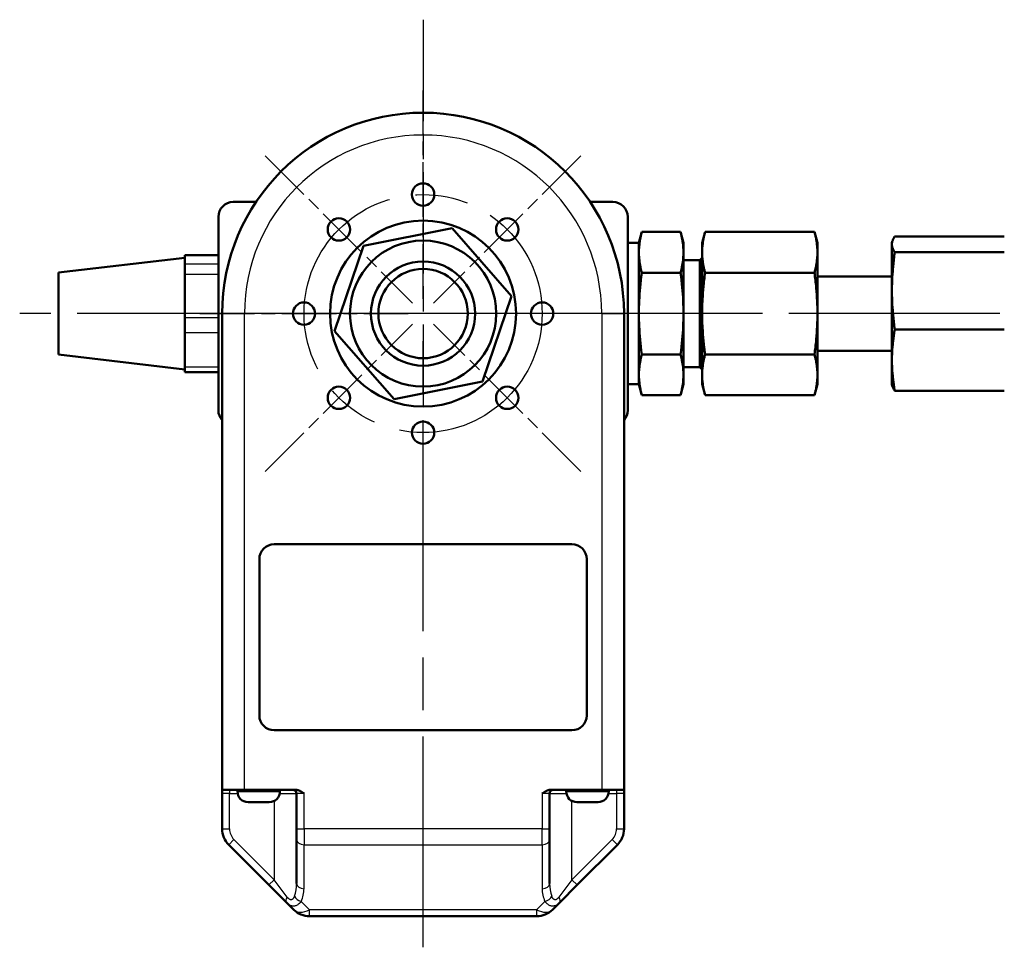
# Model space of a CAD drawing. Header units: millimetres. Extents: x 168 to 832, y 325 to 1234.
# Tile 1 of 10: x 168 to 300, y 325 to 450. Entities that reach past the tile are written whole.
import ezdxf

# ---------------------------------------------------------------- set-up
doc = ezdxf.new("R2010")
doc.units = ezdxf.units.MM
doc.header["$LTSCALE"] = 5
doc.linetypes.add('CHAIN', pattern=[0.3543, 0.2362, -0.0295, 0.0591, -0.0295])
for name, color, linetype, lineweight in [('Gewinde(DIN)', 3, 'Continuous', 25), ('Mittellinie(DIN)', 4, 'CHAIN', 25), ('Mittelpunktmarkierung(DIN)', 4, 'CHAIN', 25), ('Sichtbare Kanten(DIN)', 7, 'Continuous', 50), ('Sichtbare tangentiale Kanten(DIN)', 3, 'Continuous', 25)]:
    doc.layers.add(name, color=color, linetype=linetype, lineweight=lineweight)

msp = doc.modelspace()

# ---------------------------------------------------------------- linework, layer by layer
at = {"layer": 'Gewinde(DIN)'}
msp.add_arc((221.79, 410.44), 7, 61.2332, 331.2332, dxfattribs=at)
at = {"layer": 'Mittellinie(DIN)', "linetype": 'CHAIN', "ltscale": 23.990969}
msp.add_circle((221.79, 410.44), 16, dxfattribs=at)
at = {"layer": 'Mittelpunktmarkierung(DIN)', "linetype": 'CHAIN', "ltscale": 11.556458}
msp.add_line((221.79, 449.94), (221.79, 397.94), dxfattribs=at)
at = {"layer": 'Mittelpunktmarkierung(DIN)', "linetype": 'CHAIN', "ltscale": 6.222661}
for p, q in [((221.79, 412.44), (221.79, 440.44)), ((200.58, 431.65), (220.38, 411.85)), ((243, 431.65), (223.2, 411.85)), ((191.79, 410.44), (219.79, 410.44)), ((251.79, 410.44), (223.79, 410.44)), ((200.58, 389.23), (220.38, 409.02)), ((243, 389.23), (223.2, 409.02))]:
    msp.add_line(p, q, dxfattribs=at)
at = {"layer": 'Mittelpunktmarkierung(DIN)', "linetype": 'CHAIN', "ltscale": 23.990969}
for p, q in [((426.78, 410.44), (167.59, 410.44)), ((261.29, 410.44), (182.29, 410.44)), ((221.79, 325.27), (221.79, 408.44))]:
    msp.add_line(p, q, dxfattribs=at)
at = {"layer": 'Sichtbare Kanten(DIN)'}
for p, q in [((196.29, 425.44), (199.34, 425.44)), ((244.24, 425.44), (247.29, 425.44)), ((194.29, 397.44), (194.29, 423.44)), ((249.29, 423.44), (249.29, 397.44)), ((213.8, 419.56), (225.69, 421.92)), ((225.69, 421.92), (233.68, 412.8)), ((250.78, 419.94), (251.18, 421.41)), ((251.18, 421.41), (256.39, 421.41)), ((256.78, 419.94), (256.39, 421.41)), ((259.28, 419.94), (259.68, 421.41)), ((274.39, 421.41), (259.68, 421.41)), ((274.78, 419.94), (274.39, 421.41)), ((285.18, 420.82), (299.89, 420.82)), ((209.9, 408.08), (213.8, 419.56)), ((250.78, 419.94), (249.35, 419.94)), ((250.78, 400.94), (250.78, 419.94)), ((256.78, 400.94), (256.78, 419.94)), ((259.28, 418.73), (259.28, 419.94)), ((274.78, 418.73), (274.78, 419.94)), ((284.78, 419.94), (284.83, 420.12)), ((284.78, 419.94), (284.78, 419.78)), ((284.78, 419.73), (284.78, 419.78)), ((284.78, 419.73), (284.78, 413.62)), ((189.79, 418.26), (189.79, 418.3)), ((189.79, 418.3), (194.29, 418.3)), ((189.79, 417.94), (189.79, 418.26)), ((259.28, 418.6), (259.28, 418.73)), ((259.28, 410.57), (259.28, 418.6)), ((274.78, 418.73), (274.78, 418.6)), ((274.78, 410.57), (274.78, 418.6)), ((285.18, 418.69), (299.89, 418.69)), ((172.79, 415.94), (189.79, 417.94)), ((189.79, 417.94), (189.79, 417.38)), ((189.79, 417.06), (189.79, 417.38)), ((189.79, 415.74), (189.79, 417.06)), ((258.97, 417.63), (256.78, 417.63)), ((258.97, 417.63), (259.28, 417.94)), ((258.97, 403.25), (258.97, 417.63)), ((172.79, 415.94), (172.79, 404.94)), ((189.79, 414.17), (189.79, 415.74)), ((251.18, 415.92), (256.39, 415.92)), ((274.39, 415.92), (259.68, 415.92)), ((284.78, 415.44), (274.78, 415.44)), ((189.79, 414.17), (189.79, 411.45)), ((233.68, 412.8), (229.78, 401.32)), ((284.78, 413.37), (284.78, 413.62)), ((284.78, 413.37), (284.78, 404.28)), ((189.79, 409.88), (189.79, 411.45)), ((194.79, 410.44), (194.79, 346.44)), ((248.79, 346.44), (248.79, 410.44)), ((259.28, 410.3), (259.28, 410.57)), ((259.28, 402.28), (259.28, 410.3)), ((274.78, 410.57), (274.78, 410.3)), ((274.78, 402.28), (274.78, 410.3)), ((189.79, 407.91), (189.79, 409.88)), ((189.79, 406.67), (189.79, 407.91)), ((217.89, 398.96), (209.9, 408.08)), ((285.18, 408.3), (299.89, 408.3)), ((189.79, 406.67), (189.79, 404.51)), ((172.79, 404.94), (189.79, 402.94)), ((251.18, 404.95), (256.39, 404.95)), ((274.39, 404.95), (259.68, 404.95)), ((284.78, 405.44), (274.78, 405.44)), ((189.79, 403.26), (189.79, 404.51)), ((284.78, 404.08), (284.78, 404.28)), ((284.78, 404.08), (284.78, 400.94)), ((189.79, 402.58), (189.79, 403.26)), ((189.79, 402.58), (194.29, 402.58)), ((258.97, 403.25), (256.78, 403.25)), ((258.97, 403.25), (259.28, 402.94)), ((259.28, 402.14), (259.28, 402.28)), ((274.78, 402.28), (274.78, 402.14)), ((229.78, 401.32), (217.89, 398.96)), ((250.78, 400.94), (249.35, 400.94)), ((250.78, 400.94), (251.18, 399.47)), ((256.78, 400.94), (256.39, 399.47)), ((259.28, 400.94), (259.28, 402.14)), ((259.28, 400.94), (259.68, 399.47)), ((274.78, 400.94), (274.39, 399.47)), ((274.78, 400.94), (274.78, 402.14)), ((284.78, 400.94), (284.83, 400.75)), ((285.18, 400.05), (299.89, 400.05)), ((251.18, 399.47), (256.39, 399.47)), ((274.39, 399.47), (259.68, 399.47)), ((201.79, 379.44), (241.79, 379.44)), ((199.79, 356.44), (199.79, 377.44)), ((243.79, 377.44), (243.79, 356.44)), ((241.79, 354.44), (201.79, 354.44)), ((194.79, 346.44), (194.79, 345.94)), ((197.79, 346.44), (194.79, 346.44)), ((194.79, 345.94), (194.79, 341.18)), ((196.85, 346.21), (196.85, 346.44)), ((204.67, 346.44), (197.79, 346.44)), ((202.55, 346.21), (202.55, 346.44)), ((204.79, 345.94), (204.79, 341.18)), ((238.79, 341.18), (238.79, 345.94)), ((245.79, 346.44), (238.91, 346.44)), ((241.03, 346.21), (241.03, 346.44)), ((248.79, 346.44), (245.79, 346.44)), ((246.73, 346.21), (246.73, 346.44)), ((248.79, 345.94), (248.79, 346.44)), ((248.79, 341.18), (248.79, 345.94)), ((201.13, 344.79), (198.28, 344.79)), ((245.3, 344.79), (242.45, 344.79)), ((204.79, 339.77), (204.79, 341.18)), ((238.79, 341.18), (238.79, 339.77)), ((195.67, 339.06), (201.08, 333.65)), ((204.79, 339.77), (204.79, 333.85)), ((238.79, 333.85), (238.79, 339.77)), ((242.5, 333.65), (247.91, 339.06)), ((201.08, 333.65), (203.42, 331.31)), ((240.16, 331.31), (242.5, 333.65)), ((203.42, 331.31), (204.41, 330.32)), ((239.17, 330.32), (240.16, 331.31)), ((206.53, 329.44), (237.05, 329.44))]:
    msp.add_line(p, q, dxfattribs=at)
at = {"layer": 'Sichtbare Kanten(DIN)', "flags": 128}
for points in [[(251.18, 415.92), (251.11, 416.18), (251.05, 416.43), (251, 416.68), (250.95, 416.91), (250.91, 417.14), (250.88, 417.37), (250.85, 417.59), (250.83, 417.81), (250.81, 418.03), (250.79, 418.24), (250.79, 418.45), (250.78, 418.67), (250.79, 418.88), (250.79, 419.09), (250.81, 419.31), (250.83, 419.52), (250.85, 419.74), (250.88, 419.96), (250.91, 420.19), (250.95, 420.42), (251, 420.66), (251.05, 420.9), (251.11, 421.15), (251.18, 421.41)], [(256.39, 421.41), (256.46, 421.15), (256.52, 420.9), (256.57, 420.66), (256.62, 420.42), (256.66, 420.19), (256.69, 419.96), (256.72, 419.74), (256.74, 419.52), (256.76, 419.31), (256.77, 419.09), (256.78, 418.88), (256.78, 418.67), (256.78, 418.45), (256.77, 418.24), (256.76, 418.03), (256.74, 417.81), (256.72, 417.59), (256.69, 417.37), (256.66, 417.14), (256.62, 416.91), (256.57, 416.68), (256.52, 416.43), (256.46, 416.18), (256.39, 415.92)], [(259.28, 418.73), (259.29, 418.84), (259.29, 418.95), (259.29, 419.05), (259.3, 419.16), (259.3, 419.27), (259.31, 419.38), (259.32, 419.48), (259.33, 419.59), (259.34, 419.7), (259.36, 419.81), (259.37, 419.92), (259.39, 420.02), (259.4, 420.13), (259.42, 420.25), (259.44, 420.36), (259.46, 420.47), (259.48, 420.58), (259.51, 420.7), (259.53, 420.81), (259.56, 420.93), (259.59, 421.05), (259.61, 421.16), (259.65, 421.29), (259.68, 421.41)], [(274.39, 421.41), (274.42, 421.29), (274.45, 421.16), (274.48, 421.05), (274.51, 420.93), (274.54, 420.81), (274.56, 420.7), (274.59, 420.58), (274.61, 420.47), (274.63, 420.36), (274.65, 420.25), (274.67, 420.13), (274.68, 420.02), (274.7, 419.92), (274.71, 419.81), (274.72, 419.7), (274.74, 419.59), (274.75, 419.48), (274.76, 419.38), (274.76, 419.27), (274.77, 419.16), (274.78, 419.05), (274.78, 418.95), (274.78, 418.84), (274.78, 418.73)], [(284.78, 419.78), (284.79, 419.82), (284.79, 419.87), (284.79, 419.91), (284.8, 419.95), (284.8, 419.99), (284.81, 420.03), (284.82, 420.08), (284.83, 420.12), (284.84, 420.16), (284.86, 420.2), (284.87, 420.24), (284.89, 420.29), (284.9, 420.33), (284.92, 420.37), (284.94, 420.42), (284.96, 420.46), (284.98, 420.5), (285.01, 420.55), (285.03, 420.59), (285.06, 420.64), (285.09, 420.68), (285.11, 420.73), (285.15, 420.78), (285.18, 420.82)], [(285.18, 418.69), (285.15, 418.74), (285.11, 418.78), (285.09, 418.83), (285.06, 418.88), (285.03, 418.92), (285.01, 418.97), (284.98, 419.01), (284.96, 419.05), (284.94, 419.1), (284.92, 419.14), (284.9, 419.18), (284.89, 419.23), (284.87, 419.27), (284.86, 419.31), (284.84, 419.35), (284.83, 419.4), (284.82, 419.44), (284.81, 419.48), (284.8, 419.52), (284.8, 419.56), (284.79, 419.6), (284.79, 419.65), (284.79, 419.69), (284.78, 419.73)], [(259.68, 415.92), (259.65, 416.05), (259.61, 416.17), (259.59, 416.29), (259.56, 416.4), (259.53, 416.52), (259.51, 416.64), (259.48, 416.75), (259.46, 416.86), (259.44, 416.97), (259.42, 417.09), (259.4, 417.2), (259.39, 417.31), (259.37, 417.42), (259.36, 417.52), (259.34, 417.63), (259.33, 417.74), (259.32, 417.85), (259.31, 417.96), (259.3, 418.06), (259.3, 418.17), (259.29, 418.28), (259.29, 418.38), (259.29, 418.49), (259.28, 418.6)], [(274.78, 418.6), (274.78, 418.49), (274.78, 418.38), (274.78, 418.28), (274.77, 418.17), (274.76, 418.06), (274.76, 417.96), (274.75, 417.85), (274.74, 417.74), (274.72, 417.63), (274.71, 417.52), (274.7, 417.42), (274.68, 417.31), (274.67, 417.2), (274.65, 417.09), (274.63, 416.97), (274.61, 416.86), (274.59, 416.75), (274.56, 416.64), (274.54, 416.52), (274.51, 416.4), (274.48, 416.29), (274.45, 416.17), (274.42, 416.05), (274.39, 415.92)], [(284.78, 413.62), (284.79, 413.83), (284.79, 414.03), (284.79, 414.23), (284.8, 414.43), (284.8, 414.64), (284.81, 414.84), (284.82, 415.04), (284.83, 415.25), (284.84, 415.45), (284.86, 415.66), (284.87, 415.86), (284.89, 416.07), (284.9, 416.28), (284.92, 416.49), (284.94, 416.7), (284.96, 416.91), (284.98, 417.12), (285.01, 417.34), (285.03, 417.56), (285.06, 417.78), (285.09, 418), (285.11, 418.23), (285.15, 418.46), (285.18, 418.69)], [(251.18, 404.95), (251.11, 405.47), (251.05, 405.97), (251, 406.46), (250.95, 406.93), (250.91, 407.39), (250.88, 407.85), (250.85, 408.29), (250.83, 408.73), (250.81, 409.16), (250.79, 409.59), (250.79, 410.01), (250.78, 410.44), (250.79, 410.86), (250.79, 411.29), (250.81, 411.72), (250.83, 412.15), (250.85, 412.59), (250.88, 413.03), (250.91, 413.48), (250.95, 413.94), (251, 414.42), (251.05, 414.9), (251.11, 415.41), (251.18, 415.92)], [(256.39, 415.92), (256.46, 415.41), (256.52, 414.9), (256.57, 414.42), (256.62, 413.94), (256.66, 413.48), (256.69, 413.03), (256.72, 412.59), (256.74, 412.15), (256.76, 411.72), (256.77, 411.29), (256.78, 410.86), (256.78, 410.44), (256.78, 410.01), (256.77, 409.59), (256.76, 409.16), (256.74, 408.73), (256.72, 408.29), (256.69, 407.85), (256.66, 407.39), (256.62, 406.93), (256.57, 406.46), (256.52, 405.97), (256.46, 405.47), (256.39, 404.95)], [(259.28, 410.57), (259.29, 410.79), (259.29, 411), (259.29, 411.22), (259.3, 411.43), (259.3, 411.65), (259.31, 411.86), (259.32, 412.07), (259.33, 412.29), (259.34, 412.5), (259.36, 412.72), (259.37, 412.94), (259.39, 413.16), (259.4, 413.38), (259.42, 413.6), (259.44, 413.82), (259.46, 414.04), (259.48, 414.27), (259.51, 414.5), (259.53, 414.73), (259.56, 414.96), (259.59, 415.2), (259.61, 415.44), (259.65, 415.68), (259.68, 415.92)], [(274.39, 415.92), (274.42, 415.68), (274.45, 415.44), (274.48, 415.2), (274.51, 414.96), (274.54, 414.73), (274.56, 414.5), (274.59, 414.27), (274.61, 414.04), (274.63, 413.82), (274.65, 413.6), (274.67, 413.38), (274.68, 413.16), (274.7, 412.94), (274.71, 412.72), (274.72, 412.5), (274.74, 412.29), (274.75, 412.07), (274.76, 411.86), (274.76, 411.65), (274.77, 411.43), (274.78, 411.22), (274.78, 411), (274.78, 410.79), (274.78, 410.57)], [(285.18, 408.3), (285.15, 408.53), (285.11, 408.76), (285.09, 408.99), (285.06, 409.21), (285.03, 409.43), (285.01, 409.65), (284.98, 409.87), (284.96, 410.08), (284.94, 410.29), (284.92, 410.5), (284.9, 410.71), (284.89, 410.92), (284.87, 411.13), (284.86, 411.33), (284.84, 411.54), (284.83, 411.74), (284.82, 411.95), (284.81, 412.15), (284.8, 412.35), (284.8, 412.55), (284.79, 412.76), (284.79, 412.96), (284.79, 413.16), (284.78, 413.37)], [(259.68, 404.95), (259.65, 405.2), (259.61, 405.44), (259.59, 405.68), (259.56, 405.91), (259.53, 406.15), (259.51, 406.38), (259.48, 406.61), (259.46, 406.83), (259.44, 407.06), (259.42, 407.28), (259.4, 407.5), (259.39, 407.72), (259.37, 407.94), (259.36, 408.16), (259.34, 408.37), (259.33, 408.59), (259.32, 408.8), (259.31, 409.02), (259.3, 409.23), (259.3, 409.45), (259.29, 409.66), (259.29, 409.87), (259.29, 410.09), (259.28, 410.3)], [(274.78, 410.3), (274.78, 410.09), (274.78, 409.87), (274.78, 409.66), (274.77, 409.45), (274.76, 409.23), (274.76, 409.02), (274.75, 408.8), (274.74, 408.59), (274.72, 408.37), (274.71, 408.16), (274.7, 407.94), (274.68, 407.72), (274.67, 407.5), (274.65, 407.28), (274.63, 407.06), (274.61, 406.83), (274.59, 406.61), (274.56, 406.38), (274.54, 406.15), (274.51, 405.91), (274.48, 405.68), (274.45, 405.44), (274.42, 405.2), (274.39, 404.95)], [(284.78, 404.28), (284.79, 404.44), (284.79, 404.6), (284.79, 404.76), (284.8, 404.92), (284.8, 405.08), (284.81, 405.25), (284.82, 405.41), (284.83, 405.57), (284.84, 405.73), (284.86, 405.89), (284.87, 406.06), (284.89, 406.22), (284.9, 406.39), (284.92, 406.55), (284.94, 406.72), (284.96, 406.89), (284.98, 407.06), (285.01, 407.23), (285.03, 407.4), (285.06, 407.58), (285.09, 407.76), (285.11, 407.94), (285.15, 408.12), (285.18, 408.3)], [(251.18, 399.47), (251.11, 399.73), (251.05, 399.98), (251, 400.22), (250.95, 400.46), (250.91, 400.69), (250.88, 400.91), (250.85, 401.14), (250.83, 401.36), (250.81, 401.57), (250.79, 401.79), (250.79, 402), (250.78, 402.21), (250.79, 402.42), (250.79, 402.64), (250.81, 402.85), (250.83, 403.07), (250.85, 403.28), (250.88, 403.51), (250.91, 403.73), (250.95, 403.96), (251, 404.2), (251.05, 404.44), (251.11, 404.69), (251.18, 404.95)], [(256.39, 404.95), (256.46, 404.69), (256.52, 404.44), (256.57, 404.2), (256.62, 403.96), (256.66, 403.73), (256.69, 403.51), (256.72, 403.28), (256.74, 403.07), (256.76, 402.85), (256.77, 402.64), (256.78, 402.42), (256.78, 402.21), (256.78, 402), (256.77, 401.79), (256.76, 401.57), (256.74, 401.36), (256.72, 401.14), (256.69, 400.91), (256.66, 400.69), (256.62, 400.46), (256.57, 400.22), (256.52, 399.98), (256.46, 399.73), (256.39, 399.47)], [(259.28, 402.28), (259.29, 402.39), (259.29, 402.49), (259.29, 402.6), (259.3, 402.71), (259.3, 402.81), (259.31, 402.92), (259.32, 403.03), (259.33, 403.14), (259.34, 403.24), (259.36, 403.35), (259.37, 403.46), (259.39, 403.57), (259.4, 403.68), (259.42, 403.79), (259.44, 403.9), (259.46, 404.01), (259.48, 404.13), (259.51, 404.24), (259.53, 404.36), (259.56, 404.47), (259.59, 404.59), (259.61, 404.71), (259.65, 404.83), (259.68, 404.95)], [(274.39, 404.95), (274.42, 404.83), (274.45, 404.71), (274.48, 404.59), (274.51, 404.47), (274.54, 404.36), (274.56, 404.24), (274.59, 404.13), (274.61, 404.01), (274.63, 403.9), (274.65, 403.79), (274.67, 403.68), (274.68, 403.57), (274.7, 403.46), (274.71, 403.35), (274.72, 403.24), (274.74, 403.14), (274.75, 403.03), (274.76, 402.92), (274.76, 402.81), (274.77, 402.71), (274.78, 402.6), (274.78, 402.49), (274.78, 402.39), (274.78, 402.28)], [(285.18, 400.05), (285.15, 400.24), (285.11, 400.42), (285.09, 400.6), (285.06, 400.77), (285.03, 400.95), (285.01, 401.12), (284.98, 401.29), (284.96, 401.46), (284.94, 401.63), (284.92, 401.8), (284.9, 401.97), (284.89, 402.13), (284.87, 402.3), (284.86, 402.46), (284.84, 402.62), (284.83, 402.79), (284.82, 402.95), (284.81, 403.11), (284.8, 403.27), (284.8, 403.43), (284.79, 403.59), (284.79, 403.75), (284.79, 403.91), (284.78, 404.08)], [(259.68, 399.47), (259.65, 399.59), (259.61, 399.71), (259.59, 399.83), (259.56, 399.95), (259.53, 400.07), (259.51, 400.18), (259.48, 400.29), (259.46, 400.41), (259.44, 400.52), (259.42, 400.63), (259.4, 400.74), (259.39, 400.85), (259.37, 400.96), (259.36, 401.07), (259.34, 401.18), (259.33, 401.29), (259.32, 401.39), (259.31, 401.5), (259.3, 401.61), (259.3, 401.71), (259.29, 401.82), (259.29, 401.93), (259.29, 402.04), (259.28, 402.14)], [(274.78, 402.14), (274.78, 402.04), (274.78, 401.93), (274.78, 401.82), (274.77, 401.71), (274.76, 401.61), (274.76, 401.5), (274.75, 401.39), (274.74, 401.29), (274.72, 401.18), (274.71, 401.07), (274.7, 400.96), (274.68, 400.85), (274.67, 400.74), (274.65, 400.63), (274.63, 400.52), (274.61, 400.41), (274.59, 400.29), (274.56, 400.18), (274.54, 400.07), (274.51, 399.95), (274.48, 399.83), (274.45, 399.71), (274.42, 399.59), (274.39, 399.47)], [(284.83, 400.75), (284.84, 400.73), (284.85, 400.7), (284.86, 400.67), (284.87, 400.64), (284.88, 400.61), (284.89, 400.59), (284.9, 400.56), (284.91, 400.53), (284.92, 400.5), (284.94, 400.47), (284.95, 400.44), (284.96, 400.41), (284.98, 400.39), (284.99, 400.36), (285.01, 400.33), (285.02, 400.3), (285.04, 400.27), (285.06, 400.24), (285.08, 400.21), (285.1, 400.18), (285.12, 400.15), (285.14, 400.11), (285.16, 400.08), (285.18, 400.05)], [(205.79, 345.94), (205.75, 345.97), (205.71, 346), (205.67, 346.03), (205.62, 346.05), (205.58, 346.08), (205.53, 346.11), (205.49, 346.14), (205.44, 346.17), (205.4, 346.2), (205.35, 346.23), (205.31, 346.25), (205.26, 346.28), (205.21, 346.3), (205.17, 346.32), (205.12, 346.34), (205.08, 346.36), (205.03, 346.37), (204.98, 346.39), (204.93, 346.4), (204.88, 346.42), (204.82, 346.43), (204.77, 346.43), (204.72, 346.44), (204.67, 346.44)], [(238.91, 346.44), (238.86, 346.44), (238.81, 346.43), (238.76, 346.43), (238.7, 346.42), (238.65, 346.4), (238.6, 346.39), (238.55, 346.37), (238.5, 346.36), (238.46, 346.34), (238.41, 346.32), (238.36, 346.3), (238.32, 346.28), (238.27, 346.25), (238.23, 346.23), (238.18, 346.2), (238.14, 346.17), (238.09, 346.14), (238.05, 346.11), (238, 346.08), (237.96, 346.05), (237.91, 346.03), (237.87, 346), (237.83, 345.97), (237.79, 345.94)]]:
    msp.add_lwpolyline(points, dxfattribs=at)
at = {"layer": 'Sichtbare Kanten(DIN)'}
for centre, radius in [((221.79, 426.44), 1.5), ((210.48, 421.75), 1.5), ((221.79, 410.44), 12.5), ((233.1, 421.75), 1.5), ((221.79, 410.44), 9.82), ((221.79, 410.44), 7), ((221.79, 410.44), 6), ((205.79, 410.44), 1.5), ((237.79, 410.44), 1.5), ((210.48, 399.12), 1.5), ((233.1, 399.12), 1.5), ((221.79, 394.44), 1.5)]:
    msp.add_circle(centre, radius, dxfattribs=at)
for centre, radius, start, end in [((221.79, 410.44), 27, 0, 180), ((196.29, 423.44), 2, 90, 180), ((247.29, 423.44), 2, 0, 90), ((249.35, 419.37), 0.57, 90, 96.4926), ((249.35, 401.51), 0.57, 263.5074, 270), ((196.29, 397.44), 2, 180, 221.4096), ((247.29, 397.44), 2, 318.5904, 0), ((201.79, 377.44), 2, 90, 180), ((241.79, 377.44), 2, 0, 90), ((201.79, 356.44), 2, 180, 270), ((241.79, 356.44), 2, 270, 0), ((198.28, 346.21), 1.43, 180, 270), ((201.13, 346.21), 1.43, 270, 0), ((204.29, 345.94), 0.5, 0, 90), ((239.29, 345.94), 0.5, 90, 180), ((242.45, 346.21), 1.43, 180, 270), ((245.3, 346.21), 1.43, 270, 0), ((197.79, 341.18), 3, 180, 225), ((245.79, 341.18), 3, 315, 0), ((206.53, 332.44), 3, 225, 270), ((237.05, 332.44), 3, 270, 315)]:
    msp.add_arc(centre, radius, start, end, dxfattribs=at)
at = {"layer": 'Sichtbare tangentiale Kanten(DIN)'}
for p, q in [((249.35, 400.94), (249.35, 419.94)), ((189.79, 418.26), (194.29, 418.26)), ((194.29, 417.06), (189.79, 417.06)), ((189.79, 415.74), (194.29, 415.74)), ((197.79, 410.44), (194.79, 410.44)), ((197.79, 346.44), (197.79, 410.44)), ((245.79, 410.44), (245.79, 346.44)), ((245.79, 410.44), (248.79, 410.44)), ((194.29, 409.88), (189.79, 409.88)), ((189.79, 407.91), (194.29, 407.91)), ((194.29, 403.26), (189.79, 403.26)), ((195.79, 345.94), (194.79, 345.94)), ((195.79, 346.44), (195.79, 345.94)), ((195.79, 345.94), (196.88, 345.94)), ((195.79, 341.18), (195.79, 345.94)), ((196.85, 346.21), (202.55, 346.21)), ((202.53, 345.94), (204.79, 345.94)), ((205.79, 345.94), (204.79, 345.94)), ((205.79, 341.18), (205.79, 345.94)), ((238.79, 345.94), (237.79, 345.94)), ((237.79, 345.94), (237.79, 341.18)), ((238.79, 345.94), (241.05, 345.94)), ((241.03, 346.21), (246.73, 346.21)), ((246.7, 345.94), (247.79, 345.94)), ((247.79, 346.44), (247.79, 345.94)), ((248.79, 345.94), (247.79, 345.94)), ((247.79, 345.94), (247.79, 341.18)), ((201.79, 344.95), (201.79, 334.35)), ((241.79, 334.35), (241.79, 344.95)), ((194.79, 341.18), (195.79, 341.18)), ((204.79, 341.18), (205.79, 341.18)), ((205.79, 341.18), (205.79, 339.06)), ((237.79, 341.18), (205.79, 341.18)), ((237.79, 341.18), (238.79, 341.18)), ((237.79, 339.06), (237.79, 341.18)), ((247.79, 341.18), (248.79, 341.18)), ((195.67, 339.06), (196.38, 339.77)), ((201.79, 334.35), (196.38, 339.77)), ((205.79, 333.15), (205.79, 339.06)), ((205.79, 339.06), (237.79, 339.06)), ((237.79, 339.06), (237.79, 333.15)), ((247.2, 339.77), (241.79, 334.35)), ((247.2, 339.77), (247.91, 339.06)), ((201.08, 333.65), (201.79, 334.35)), ((203.54, 332.02), (201.79, 334.35)), ((241.79, 334.35), (240.04, 332.02)), ((241.79, 334.35), (242.5, 333.65)), ((206.53, 330.32), (205.41, 331.44)), ((238.17, 331.44), (237.05, 330.32)), ((237.05, 330.32), (206.53, 330.32)), ((206.53, 329.44), (206.53, 330.32)), ((237.05, 330.32), (237.05, 329.44))]:
    msp.add_line(p, q, dxfattribs=at)
at = {"layer": 'Sichtbare tangentiale Kanten(DIN)', "flags": 128}
for points in [[(204.5, 332.15), (204.48, 332.09), (204.46, 332.03), (204.43, 331.97), (204.4, 331.92), (204.37, 331.87), (204.34, 331.83), (204.31, 331.79), (204.27, 331.75), (204.23, 331.72), (204.19, 331.7), (204.15, 331.68), (204.11, 331.67), (204.06, 331.66), (204.01, 331.66), (203.97, 331.67), (203.92, 331.69), (203.87, 331.71), (203.82, 331.74), (203.77, 331.77), (203.73, 331.81), (203.68, 331.86), (203.63, 331.91), (203.59, 331.96), (203.54, 332.02)], [(240.04, 332.02), (239.99, 331.96), (239.95, 331.91), (239.9, 331.86), (239.85, 331.81), (239.81, 331.77), (239.76, 331.74), (239.71, 331.71), (239.66, 331.69), (239.61, 331.67), (239.56, 331.66), (239.52, 331.66), (239.47, 331.67), (239.43, 331.68), (239.39, 331.7), (239.35, 331.72), (239.31, 331.75), (239.27, 331.79), (239.24, 331.83), (239.21, 331.87), (239.18, 331.92), (239.15, 331.97), (239.12, 332.03), (239.1, 332.09), (239.08, 332.15)], [(203.42, 331.31), (203.49, 331.24), (203.57, 331.17), (203.66, 331.11), (203.74, 331.05), (203.83, 331), (203.92, 330.95), (204.01, 330.91), (204.11, 330.88), (204.2, 330.86), (204.3, 330.85), (204.39, 330.85), (204.48, 330.85), (204.57, 330.86), (204.66, 330.89), (204.75, 330.91), (204.84, 330.95), (204.92, 330.99), (205, 331.04), (205.07, 331.1), (205.14, 331.16), (205.22, 331.22), (205.28, 331.29), (205.35, 331.36), (205.41, 331.44)], [(238.17, 331.44), (238.23, 331.36), (238.3, 331.29), (238.36, 331.22), (238.43, 331.16), (238.51, 331.1), (238.58, 331.04), (238.66, 330.99), (238.74, 330.95), (238.83, 330.91), (238.92, 330.88), (239.01, 330.86), (239.1, 330.85), (239.19, 330.85), (239.28, 330.85), (239.38, 330.86), (239.47, 330.88), (239.57, 330.91), (239.66, 330.95), (239.75, 331), (239.84, 331.05), (239.92, 331.1), (240.01, 331.17), (240.09, 331.24), (240.16, 331.31)]]:
    msp.add_lwpolyline(points, dxfattribs=at)
at = {"layer": 'Sichtbare tangentiale Kanten(DIN)'}
for centre, radius, start, end in [((221.79, 410.44), 24, 0, 180), ((197.79, 341.18), 2, 180, 225), ((245.79, 341.18), 2, 315, 0), ((201.79, 333.15), 4, 334.7787, 0), ((241.79, 333.15), 4, 180, 205.2213)]:
    msp.add_arc(centre, radius, start, end, dxfattribs=at)
for centre, major_axis, ratio, start_param, end_param in [((205.79, 339.77), (-1, 0), 0.707107, 0, 1.570796), ((237.79, 339.77), (1, 0), 0.707107, 4.712389, 6.283185), ((201.79, 333.85), (0, -4), 0.75, 1.130602, 1.570796), ((205.79, 333.85), (-1, 0), 0.707107, 0, 1.570796), ((237.79, 333.85), (1, 0), 0.707107, 4.712389, 6.283185), ((241.79, 333.85), (0, -4), 0.75, 4.712389, 5.152583), ((205.41, 332.15), (0.905, -0.426), 0.670875, 3.753723, 5.018454), ((238.17, 332.15), (-0.905, -0.426), 0.670875, 1.264731, 2.529462), ((204.12, 332.02), (-0.707, -0.707), 0.452981, 5.137719, 6.283185), ((239.46, 332.02), (0.707, -0.707), 0.452981, 0, 1.145466), ((206.53, 332.44), (-2.12, -2.12), 0.57735, 0, 1.047198), ((237.05, 332.44), (2.12, -2.12), 0.57735, 5.235988, 6.283185)]:
    msp.add_ellipse(centre, major_axis=major_axis, ratio=ratio, start_param=start_param, end_param=end_param, dxfattribs=at)

doc.saveas('drawing.dxf')
